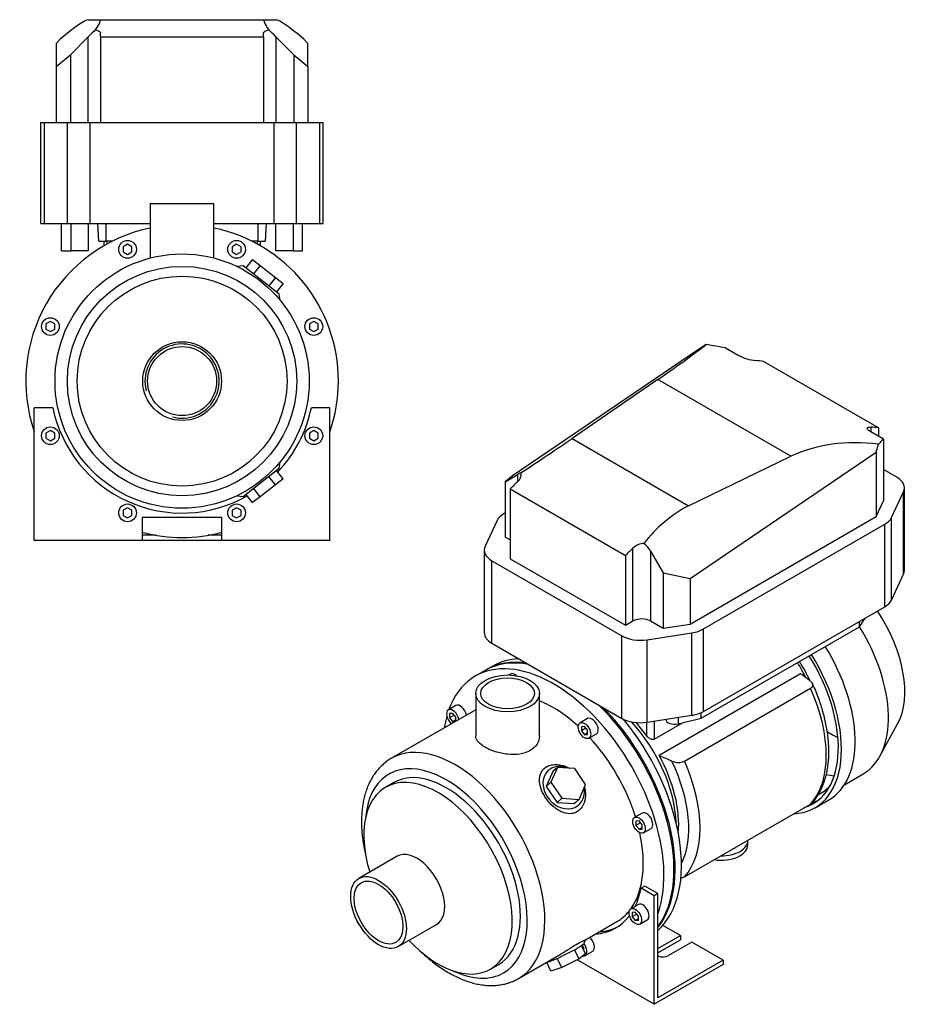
# Model space of a CAD drawing. Header units: millimetres. Extents: x 212 to 1174, y 18 to 806.
# Tile 2 of 2: x 670 to 1174, y 18 to 574. Entities that reach past the tile are written whole.
import ezdxf

# ---------------------------------------------------------------- set-up
doc = ezdxf.new("R2010")
doc.units = ezdxf.units.MM
for name, color, linetype in [('CARCASSA_MEC_71', 7, 'Continuous'), ('COPRIVENTOLA_MEC', 7, 'Continuous'), ('CORPO_MH_3-5_[2-', 7, 'Continuous'), ('FLANGIA_MOTORE_T', 7, 'Continuous'), ('PIEDINO_MEC_71_I', 7, 'Continuous'), ('STAFFA_3-5-9_INT', 7, 'Continuous'), ('VFD_SEMPL', 7, 'Continuous')]:
    doc.layers.add(name, color=color, linetype=linetype)

# ---------------------------------------------------------------- blocks, each defined once
blk = doc.blocks.new('SE')
at = {"layer": 'CARCASSA_MEC_71', "color": 7, "linetype": 'Continuous'}
for p, q in [((1111.4, 205.02), (1031.5, 158.89)), ((1045.79, 155.65), (1117.02, 196.77)), ((1028.76, 178.25), (1028.76, 168.11)), ((1024.52, 169.92), (1024.52, 177.59)), ((1028.76, 168.11), (1044.68, 177.3)), ((1045.79, 90.33), (1117.02, 131.45))]:
    blk.add_line(p, q, dxfattribs=at)
for centre, radius, start, end in [((710.2, -330.1), 668.82, 52.55126, 53.14032), ((1436.99, 1070.96), 998.14, 246.03073, 246.48181), ((1042.33, 163.52), 8.6, 245.0055, 293.7441), ((1042.32, 98.17), 8.57, 279.9697, 293.8261)]:
    blk.add_arc(centre, radius, start, end, dxfattribs=at)
for centre, major_axis, start_param, end_param in [((1082.15, 190.89), (-29.5, 51.1), 4.614488, 4.778354), ((1084.27, 192.11), (-28.5, 49.36), 4.564478, 4.780672), ((1076.4, 187.56), (35, -60.62), 0.177153, 1.393644), ((999.42, 143.12), (-29.5, 51.1), 3.963975, 5.091094), ((1000.83, 143.94), (-29.5, 51.1), 4.89396, 5.062311), ((1000.83, 143.94), (29.5, -51.1), 0.684552, 1.53039), ((1001.69, 144.43), (32.93, -57.04), 0.361265, 1.438022), ((1005.17, 146.44), (35, -60.62), 0.177153, 1.393644)]:
    blk.add_ellipse(centre, major_axis=major_axis, ratio=0.57735, start_param=start_param, end_param=end_param, dxfattribs=at)
for points, knots in [([(1117.02, 196.77), (1117.25, 196.91), (1117.44, 197.05), (1117.78, 197.37), (1117.92, 197.54), (1118.13, 197.89), (1118.2, 198.07), (1118.28, 198.44), (1118.29, 198.63), (1118.25, 199), (1118.2, 199.19), (1118.05, 199.55), (1117.95, 199.73), (1117.72, 200.07), (1117.57, 200.24), (1117.25, 200.57), (1117.08, 200.72), (1116.88, 200.87)], [0, 0, 0, 0, 0.125, 0.125, 0.25, 0.25, 0.375, 0.375, 0.5, 0.5, 0.625, 0.625, 0.75, 0.75, 0.875, 0.875, 1, 1, 1, 1]), ([(1117.71, 132.02), (1118.17, 132.51), (1119.11, 133.54), (1120.59, 135.55), (1122.05, 137.89), (1123.35, 140.44), (1124.47, 143.16), (1125.42, 146.05), (1126.19, 149.09), (1126.77, 152.28), (1127.16, 155.59), (1127.36, 159.03), (1127.37, 162.56), (1127.19, 166.18), (1126.83, 169.87), (1126.29, 173.62), (1125.56, 177.42), (1124.66, 181.25), (1123.59, 185.1), (1122.34, 188.96), (1120.94, 192.78), (1119.48, 196.38), (1118.54, 198.45), (1118.05, 199.5)], [0, 0, 0, 0, 0.032219, 0.07913, 0.126449, 0.174216, 0.222426, 0.271041, 0.319995, 0.369212, 0.418613, 0.46813, 0.517706, 0.567293, 0.61686, 0.66639, 0.715875, 0.765311, 0.8147, 0.864045, 0.913352, 0.962625, 1, 1, 1, 1]), ([(1028.76, 168.11), (1028.6, 168.02), (1028.43, 167.96), (1028.07, 167.88), (1027.87, 167.87), (1027.48, 167.9), (1027.28, 167.94), (1026.88, 168.05), (1026.68, 168.13), (1026.3, 168.32), (1026.11, 168.43), (1025.75, 168.67), (1025.57, 168.8), (1025.07, 169.24), (1024.78, 169.56), (1024.52, 169.92)], [0, 0, 0, 0, 0.125, 0.125, 0.25, 0.25, 0.375, 0.375, 0.5, 0.5, 0.625, 0.625, 0.75, 0.75, 1, 1, 1, 1]), ([(1117.74, 132.02), (1117.7, 131.98), (1117.66, 131.93), (1117.45, 131.73), (1117.25, 131.59), (1117.02, 131.45)], [0.8425236, 0.8425236, 0.8425236, 0.8425236, 0.875, 0.875, 1, 1, 1, 1])]:
    blk.add_open_spline(points, degree=3, knots=knots, dxfattribs=at)
at = {"layer": 'COPRIVENTOLA_MEC', "color": 7, "linetype": 'Continuous'}
for p, q in [((1156.15, 158.39), (1166.19, 176.65)), ((1136.12, 142.37), (1146.7, 148.48)), ((1119.56, 129.35), (1127.34, 133.84))]:
    blk.add_line(p, q, dxfattribs=at)
for centre, major_axis, start_param, end_param in [((1129.52, 218.24), (-28.79, 49.86), 3.477609, 4.826887), ((1112.2, 208.24), (-34.5, 59.76), 3.141593, 4.769905), ((1091.34, 196.19), (-36, 62.35), 3.141593, 4.766431), ((1083.56, 191.7), (-36, 62.35), 2.847296, 4.766431), ((1083.56, 191.7), (-34.75, 60.19), 3.010588, 4.768376), ((1127.76, 217.22), (-27.99, 48.48), -3.960361, -3.807829), ((1111.81, 208.01), (-33.25, 57.59), -3.62226, -3.521084), ((1089.57, 195.17), (-33.25, 57.59), 3.102205, 3.307162), ((1089.57, 195.17), (-34.75, 60.19), 2.981861, 3.055004)]:
    blk.add_ellipse(centre, major_axis=major_axis, ratio=0.57735, start_param=start_param, end_param=end_param, dxfattribs=at)
at = {"layer": 'CORPO_MH_3-5_[2-', "color": 7, "linetype": 'Continuous'}
for p, q in [((933.37, 206.89), (927.71, 203.63)), ((947.56, 204.83), (946.62, 204.29)), ((927.96, 193.91), (927.96, 169.91)), ((963.96, 169.91), (963.96, 193.91)), ((927.96, 184.71), (880.39, 157.25)), ((916.75, 187.04), (912.51, 184.6)), ((915.01, 182.62), (913.24, 182.46)), ((913.24, 182.46), (913.24, 180.11)), ((915.83, 181.6), (913.24, 180.11)), ((913.24, 180.11), (915.01, 177.91)), ((916.77, 180.42), (915.01, 182.62)), ((916.77, 178.93), (915.01, 177.91)), ((915.01, 177.91), (916.38, 178.03)), ((916.77, 178.26), (916.77, 180.42)), ((991.12, 179.68), (986.88, 177.23)), ((989.38, 175.25), (987.61, 175.1)), ((987.61, 175.1), (987.61, 172.74)), ((990.2, 174.23), (987.61, 172.74)), ((987.61, 172.74), (989.38, 170.54)), ((991.15, 173.06), (989.38, 175.25)), ((991.15, 170.7), (991.15, 173.06)), ((991.15, 171.56), (989.38, 170.54)), ((989.38, 170.54), (991.15, 170.7)), ((991.88, 168.57), (996.12, 171.02)), ((974.09, 152.12), (970.43, 143.72)), ((974.09, 152.12), (971.48, 149.77)), ((983.86, 151.48), (974.09, 152.12)), ((989.98, 142.43), (983.86, 151.48)), ((971.48, 149.77), (967.82, 141.37)), ((881.69, 143.57), (877.05, 140.89)), ((970.43, 143.72), (967.82, 141.37)), ((967.82, 141.37), (973.93, 132.32)), ((970.43, 143.72), (976.54, 134.68)), ((986.32, 134.03), (989.98, 142.43)), ((976.54, 134.68), (973.93, 132.32)), ((976.54, 134.68), (986.32, 134.03)), ((986.32, 134.03), (983.7, 131.68)), ((973.93, 132.32), (983.7, 131.68)), ((1021.93, 126.32), (1017.69, 123.87)), ((1020.19, 121.9), (1018.42, 121.74)), ((1018.42, 121.74), (1018.42, 119.38)), ((1021.01, 120.88), (1018.42, 119.38)), ((1018.42, 119.38), (1020.19, 117.18)), ((1021.95, 119.7), (1020.19, 121.9)), ((1021.95, 118.2), (1020.19, 117.18)), ((1020.19, 117.18), (1021.95, 117.34)), ((1021.95, 117.34), (1021.95, 119.7)), ((1022.69, 115.21), (1026.93, 117.66)), ((883.57, 101.93), (862, 89.48)), ((884.25, 50.94), (905.82, 63.39)), ((989.89, 54.77), (1007.71, 65.06)), ((989.98, 46.93), (987.72, 51.57)), ((989.28, 52.97), (989.91, 54.77)), ((952.14, 32.97), (973.93, 45.55)), ((986.32, 44.05), (983.81, 49.2)), ((989.98, 46.93), (986.32, 44.05)), ((936.3, 38.26), (940.94, 40.94)), ((970.43, 37.19), (968.08, 42.02)), ((976.54, 39.17), (970.43, 37.19)), ((976.54, 39.17), (974.03, 44.35)), ((986.32, 44.05), (976.54, 39.17))]:
    blk.add_line(p, q, dxfattribs=at)
for centre, major_axis, ratio, start_param, end_param in [((971.84, 127.2), (44.13, -76.43), 0.57735, 0.45581, 3.593987), ((977.5, 130.47), (44.13, -76.43), 0.57735, 2.675019, 3.141593), ((950.06, 200.5), (2.5, -4.33), 0.57735, 2.083393, 3.141593), ((971.84, 127.2), (35.87, -62.14), 0.57735, 2.076031, 2.512145), ((915.01, 180.26), (-2.5, 4.33), 0.57735, 0, 2.122878), ((915.01, 180.26), (-2.5, 4.33), 0.57735, 4.160308, 6.283185), ((919.25, 182.71), (2.5, -4.33), 0.57735, 1.018715, 3.141593), ((977.5, 130.47), (44.13, -76.43), 0.57735, 0.241164, 2.03737), ((971.84, 127.2), (44.13, -76.43), 0.57735, 3.660226, 3.763049), ((993.62, 175.35), (2.5, -4.33), 0.57735, 0, 3.141593), ((971.84, 127.2), (35.87, -62.14), 0.57735, 1.202887, 1.938706), ((916.26, 95.11), (-35.88, 62.14), 0.57735, 3.140829, 6.283185), ((911.31, 92.25), (32.38, -56.08), 0.57735, 0, 3.835482), ((916.26, 95.11), (-35.88, 62.14), 0.57735, 0, 0.000296), ((977.59, 140.72), (-8.7, 9.66), 0.810411, 0, 4.056698), ((977.59, 140.72), (-8.7, 9.66), 0.810411, 5.253429, 6.283185), ((906.67, 89.58), (29.62, -51.31), 0.57735, 0, 4.327423), ((911.31, 92.25), (29.63, -51.31), 0.57735, 0, 3.141593), ((1024.43, 121.99), (2.5, -4.33), 0.57735, 0, 3.141593), ((971.84, 127.2), (35.87, -62.14), 0.57735, 0.25816, 1.065562), ((894.7, 82.66), (11.13, -19.27), 0.57735, 0, 3.141593), ((971.84, 127.2), (35.87, -62.14), 0.57735, 0, 0.21901), ((906.67, 89.58), (29.62, -51.31), 0.57735, 5.097355, 6.283185), ((977.59, 47.43), (11.69, 5.69), 0.099506, 3.627919, 6.183016), ((911.31, 92.25), (32.38, -56.08), 0.57735, 5.589296, 6.283185)]:
    blk.add_ellipse(centre, major_axis=major_axis, ratio=ratio, start_param=start_param, end_param=end_param, dxfattribs=at)
for centre, major_axis in [((945.96, 193.91), (-18, 0)), ((945.96, 193.91), (-15.15, 0)), ((989.38, 172.9), (-2.5, 4.33)), ((1020.19, 119.54), (-2.5, 4.33)), ((873.13, 70.21), (11.12, -19.27)), ((873.13, 70.21), (9.74, -16.87))]:
    blk.add_ellipse(centre, major_axis=major_axis, ratio=0.57735, dxfattribs=at)
for points, knots in [([(963.96, 169.91), (963.96, 169.91), (963.96, 169.91), (963.96, 168.32), (963.49, 166.71), (961.7, 163.86), (960.36, 162.59), (957.86, 161.14), (956.93, 160.73), (954.97, 160.07), (953.93, 159.82), (950.65, 159.3), (948.32, 159.27), (944.78, 159.64), (943.62, 159.83), (941.32, 160.31), (940.18, 160.62), (938, 161.31), (936.97, 161.69), (935, 162.54), (934.07, 163.01), (931.57, 164.45), (930.22, 165.51), (928.88, 167.14), (928.53, 167.69), (928.07, 168.8), (927.96, 169.35), (927.96, 169.91), (927.96, 169.91), (927.96, 169.91)], [0.1249858, 0.1249858, 0.1249858, 0.1249858, 0.125, 0.125, 0.1875, 0.1875, 0.25, 0.25, 0.28125, 0.28125, 0.3125, 0.3125, 0.375, 0.375, 0.40625, 0.40625, 0.4375, 0.4375, 0.46875, 0.46875, 0.5, 0.5, 0.5625, 0.5625, 0.59375, 0.59375, 0.625, 0.625, 0.6251231, 0.6251231, 0.6251231, 0.6251231]), ([(880.38, 157.23), (880.27, 157.17), (879.43, 156.73), (877.81, 155.61), (875.72, 153.95), (873.76, 152.05), (871.96, 149.97), (870.31, 147.7), (868.83, 145.23), (867.51, 142.59), (866.37, 139.78), (865.42, 136.79), (864.64, 133.66), (864.06, 130.38), (863.67, 126.97), (863.47, 123.45), (863.46, 119.83), (863.65, 116.13), (864.03, 112.36), (864.59, 108.54), (865.18, 105.49), (865.57, 103.73), (865.68, 103.27)], [0, 0, 0, 0, 0.0022188, 0.0200427, 0.0378575, 0.0557202, 0.0736907, 0.0918188, 0.1101409, 0.1286765, 0.1474272, 0.1663779, 0.1855009, 0.2047605, 0.224119, 0.2435416, 0.2629986, 0.2824655, 0.3019235, 0.3213635, 0.3407805, 0.3477621, 0.3477621, 0.3477621, 0.3477621]), ([(986.46, 128.01), (985.85, 127.48), (985.2, 127.05), (983.8, 126.4), (983.04, 126.18), (980.7, 125.85), (979.04, 126.07), (976.62, 126.91), (975.82, 127.28), (974.25, 128.15), (973.5, 128.66), (971.27, 130.36), (969.92, 131.71), (967.52, 134.72), (966.51, 136.33), (964.93, 139.69), (964.39, 141.38), (964.01, 143.88), (963.96, 144.69), (964.02, 146.27), (964.13, 147.04), (964.53, 148.51), (964.82, 149.19), (965.58, 150.45), (966.06, 151.04), (967.74, 152.54), (969.23, 153.25), (971.72, 153.72), (972.61, 153.79), (974.39, 153.75), (975.29, 153.63), (977.78, 153.1), (979.33, 152.51), (980.78, 151.71)], [0, 0, 0, 0, 0.03125, 0.03125, 0.0625, 0.0625, 0.125, 0.125, 0.15625, 0.15625, 0.1875, 0.1875, 0.25, 0.25, 0.3125, 0.3125, 0.375, 0.375, 0.40625, 0.40625, 0.4375, 0.4375, 0.46875, 0.46875, 0.5, 0.5, 0.5625, 0.5625, 0.59375, 0.59375, 0.625, 0.625, 0.6792325, 0.6792325, 0.6792325, 0.6792325]), ([(989.35, 140.89), (989.67, 139.72), (989.86, 138.53), (989.98, 135.55), (989.73, 133.74), (988.58, 130.52), (987.66, 129.08), (986.46, 128.01)], [0.8346005, 0.8346005, 0.8346005, 0.8346005, 0.875, 0.875, 0.9375, 0.9375, 1, 1, 1, 1]), ([(973.92, 45.55), (973.99, 45.59), (974.06, 45.63), (974.9, 46.12), (975.68, 46.59), (977.27, 47.56), (978.09, 48.07), (979.71, 49.09), (980.51, 49.59), (982.09, 50.57), (982.88, 51.06), (985.1, 52.39), (986.43, 53.14), (987.96, 53.94), (988.41, 54.16), (989.12, 54.49), (989.39, 54.61), (989.81, 54.77), (989.92, 54.81), (989.92, 54.79)], [0.3721818, 0.3721818, 0.3721818, 0.3721818, 0.375, 0.375, 0.40625, 0.40625, 0.4375, 0.4375, 0.46875, 0.46875, 0.5, 0.5, 0.5625, 0.5625, 0.59375, 0.59375, 0.625, 0.625, 0.6619883, 0.6619883, 0.6619883, 0.6619883]), ([(897.33, 47.88), (897.44, 47.78), (898.51, 46.76), (900.58, 44.89), (903.59, 42.4), (906.65, 40.1), (909.75, 37.98), (912.89, 36.07), (916.05, 34.36), (919.23, 32.88), (922.41, 31.62), (925.58, 30.6), (928.73, 29.82), (931.84, 29.29), (934.89, 29.01), (937.88, 28.98), (940.78, 29.2), (943.58, 29.66), (946.29, 30.37), (948.84, 31.3), (950.83, 32.21), (951.8, 32.8), (952.09, 32.98)], [0.6477599, 0.6477599, 0.6477599, 0.6477599, 0.6498567, 0.6692607, 0.6886967, 0.7081662, 0.7276689, 0.7472019, 0.7667586, 0.7863264, 0.805881, 0.8253947, 0.8448322, 0.8641527, 0.8833135, 0.9022767, 0.9210156, 0.9395201, 0.9578004, 0.975886, 0.9938228, 1, 1, 1, 1])]:
    blk.add_open_spline(points, degree=3, knots=knots, dxfattribs=at)
at = {"layer": 'FLANGIA_MOTORE_T', "color": 7, "linetype": 'Continuous'}
blk.add_line((937.61, 209.34), (934.08, 207.3), dxfattribs=at)
for centre, major_axis, start_param, end_param in [((978.2, 130.87), (44.12, -76.43), 2.709387, 3.149605), ((981.74, 132.91), (44.12, -76.43), 2.847716, 3.141593), ((978.2, 130.87), (44.12, -76.43), 0.219659, 2.003002), ((981.74, 132.91), (44.12, -76.43), 0.121401, 1.865259), ((999.42, 143.12), (29.5, -51.1), 0.822383, 1.949502)]:
    blk.add_ellipse(centre, major_axis=major_axis, ratio=0.57735, start_param=start_param, end_param=end_param, dxfattribs=at)
at = {"layer": 'PIEDINO_MEC_71_I', "color": 7, "linetype": 'Continuous'}
blk.add_line((1081.59, 108.42), (1081.59, 110.87), dxfattribs=at)
for centre, major_axis, start_param, end_param in [((1066.59, 108.42), (-15, 0), 1.304816, 3.141593), ((1066.59, 110.87), (-15, 0), 1.555732, 3.156657), ((1066.59, 110.87), (-10.5, 0), -4.028803, -3.825178)]:
    blk.add_ellipse(centre, major_axis=major_axis, ratio=0.57735, start_param=start_param, end_param=end_param, dxfattribs=at)
at = {"layer": 'STAFFA_3-5-9_INT', "color": 7, "linetype": 'Continuous'}
for p, q in [((1023.44, 85.16), (1021.32, 83.94)), ((1028.76, 79.64), (1021.32, 83.94)), ((1030.88, 80.86), (1023.44, 85.16)), ((1030.88, 80.86), (1028.76, 79.64)), ((1028.76, 18.4), (1028.76, 79.64)), ((1030.88, 22.08), (1030.88, 80.86)), ((1019.81, 74.79), (1015.56, 72.34)), ((1018.06, 70.37), (1016.3, 70.21)), ((1016.3, 70.21), (1016.3, 67.85)), ((1018.88, 69.35), (1016.3, 67.85)), ((1016.3, 67.85), (1018.06, 65.65)), ((1019.83, 68.17), (1018.06, 70.37)), ((1019.83, 65.81), (1019.83, 68.17)), ((1019.83, 66.67), (1018.06, 65.65)), ((1018.06, 65.65), (1019.83, 65.81)), ((1020.56, 63.68), (1024.81, 66.13)), ((1043.61, 57.18), (1033.64, 62.94)), ((1030.88, 49.84), (1043.61, 57.18)), ((1043.61, 57.18), (1043.61, 54.74)), ((988.08, 51.56), (987.8, 51.4)), ((989.03, 50.38), (987.94, 51.73)), ((989.03, 48.89), (989.03, 50.38)), ((1030.88, 47.39), (1043.61, 54.74)), ((1049.97, 53.51), (1036.82, 45.92)), ((1067.65, 43.3), (1049.97, 53.51)), ((989.03, 48.89), (989.03, 48.89)), ((989.76, 45.89), (994, 48.34)), ((985.63, 43.3), (985.63, 43.7)), ((1028.76, 18.4), (985.63, 43.3)), ((1067.65, 40.85), (1028.76, 18.4)), ((1067.65, 43.3), (1030.88, 22.08)), ((1067.65, 43.3), (1067.65, 40.85))]:
    blk.add_line(p, q, dxfattribs=at)
for centre, major_axis, start_param, end_param in [((969.72, 125.97), (-37.25, 64.52), 3.514775, 3.724263), ((1022.31, 70.46), (-2.5, 4.33), 3.141593, 6.283185), ((969.72, 125.97), (-37.25, 64.52), 2.869041, 3.382098), ((971.84, 127.2), (-37.25, 64.52), 2.869041, 3.113115), ((991.5, 52.67), (-2.5, 4.33), 3.141593, 5.26447), ((987.26, 50.22), (2.5, -4.33), 0, 1.815566), ((987.26, 50.22), (2.5, -4.33), 5.830585, 6.283185), ((1033.64, 47.75), (4.5, 0), 4.052757, 5.497787)]:
    blk.add_ellipse(centre, major_axis=major_axis, ratio=0.57735, start_param=start_param, end_param=end_param, dxfattribs=at)
blk.add_ellipse((1018.06, 68.01), major_axis=(2.5, -4.33), ratio=0.57735, dxfattribs=at)
at = {"layer": 'VFD_SEMPL', "color": 7, "linetype": 'Continuous'}
for p, q in [((1058.06, 390.77), (1053.72, 388)), ((1053.72, 388), (948.65, 316.76)), ((1069, 388.89), (1076.14, 384.77)), ((1155.46, 343.77), (1090.41, 381.33)), ((1030.83, 371.14), (982.36, 337.8)), ((1105.86, 327.82), (1030.83, 371.14)), ((1151.09, 344.22), (1151.09, 341.5)), ((1158.23, 337.38), (1151.09, 341.5)), ((1155.46, 343.77), (1155.46, 338.97)), ((982.36, 337.8), (1048.1, 299.84)), ((1154.13, 330.03), (1155.29, 334.63)), ((1158.23, 337.38), (1158.23, 302.5)), ((1049.05, 258.79), (1154.13, 330.03)), ((1154.13, 330.03), (1154.13, 293.68)), ((1048.1, 299.84), (1105.86, 327.82)), ((944.55, 313.39), (951.69, 317.48)), ((951.69, 313.5), (951.69, 317.48)), ((1165.68, 315.92), (1158.23, 320.22)), ((948.65, 316.76), (944.55, 313.39)), ((944.55, 313.39), (944.55, 282.17)), ((947.44, 309.31), (1012.49, 271.75)), ((947.44, 309.31), (947.44, 269.88)), ((1162.68, 293.12), (1169.47, 307.75)), ((1169.47, 261.21), (1169.47, 307.75)), ((1169.97, 263.4), (1169.97, 309.94)), ((1154.13, 293.68), (1158.23, 302.5)), ((944.55, 295.73), (943.89, 295.34)), ((940.09, 291.55), (933.31, 276.92)), ((1049.05, 233.02), (1154.13, 293.68)), ((1056.6, 230.27), (1158.89, 289.33)), ((1158.89, 242.79), (1158.89, 289.33)), ((1162.68, 246.58), (1162.68, 293.12)), ((947.44, 280.5), (944.55, 282.17)), ((932.81, 274.73), (932.81, 228.19)), ((1016.74, 234.77), (1016.74, 275.94)), ((1026.64, 274.21), (1033.77, 261.88)), ((1026.64, 274.21), (1026.64, 234.77)), ((937.1, 222.21), (937.1, 268.75)), ((937.1, 268.75), (1010.54, 226.35)), ((947.44, 269.88), (1012.49, 232.32)), ((1012.49, 271.75), (1012.49, 232.32)), ((1033.77, 261.88), (1033.77, 230.65)), ((1033.77, 261.88), (1049.05, 258.79)), ((1049.05, 258.79), (1049.05, 233.02)), ((1162.68, 246.58), (1169.47, 261.21)), ((1056.6, 183.73), (1158.89, 242.79)), ((1012.49, 232.32), (1016.74, 234.77)), ((1026.64, 234.77), (1033.77, 230.65)), ((1144.56, 231.41), (1147.86, 236.42)), ((1144.56, 231.41), (1144.56, 234.52)), ((1024.69, 224.16), (1050.03, 228.08)), ((1033.77, 230.65), (1049.05, 233.02)), ((1050.03, 181.54), (1050.03, 228.08)), ((1055.27, 179.86), (1144.56, 231.41)), ((1056.6, 183.73), (1056.6, 230.27)), ((1010.54, 179.81), (1010.54, 226.35)), ((1024.69, 177.62), (1024.69, 224.16)), ((937.1, 222.21), (1010.54, 179.81)), ((1024.69, 177.62), (1050.03, 181.54)), ((1042.2, 180.33), (1042.2, 176.7)), ((1042.2, 176.7), (1055.27, 179.86)), ((1055.27, 179.86), (1055.27, 183.05))]:
    blk.add_line(p, q, dxfattribs=at)
for centre, radius, start, end in [((1088.66, 408.33), 26.68, 242.0197, 264.3671), ((948.29, 317.7), 5.4, 308.9738, 8.5233), ((1023.26, 268.98), 9.54, 92.197, 133.1161)]:
    blk.add_arc(centre, radius, start, end, dxfattribs=at)
for centre, major_axis, ratio, start_param, end_param in [((923.08, 309.26), (143.84, 90.12), 0.041169, -0.750318, -0.379556), ((995.38, 267.52), (163.37, 51.67), 0.697902, 0.897874, 0.969519), ((1034.41, 244.99), (75, 129.9), 0.57735, 0.229193, 0.277062), ((1099.47, 207.43), (75, 129.9), 0.57735, 0.229193, 0.277062), ((878.05, 278.28), (143.84, 90.12), 0.041169, -1.043574, -0.785676), ((1210.8, 143.15), (-114.19, 179.64), 0.599566, 5.82996, 6.200723), ((1138.5, 184.89), (29.18, 155.85), 0.218386, 0.252993, 0.324638), ((946.74, 314.13), (7, 4.39), 0.037727, 0.149736, 0.761758), ((985.05, 216.51), (75, 129.9), 0.57735, 1.105382, 1.147867), ((1155.32, 309.94), (-14.65, 0), 0.57735, 2.879793, 3.926991), ((954.25, 289.36), (-14.65, 0), 0.57735, 5.497787, 6.021386), ((1157.1, 117.17), (114.19, -179.64), 0.599566, 3.094487, 3.352385), ((1148.53, 295.31), (14.65, 0), 0.57735, 5.497787, 6.021386), ((1021.69, 270.85), (-4.6, 8.76), 0.601958, 4.779828, 5.39185), ((947.46, 274.73), (14.65, 0), 0.57735, 2.879793, 3.926991), ((1050.1, 178.95), (75, 129.9), 0.57735, 1.105382, 1.147867), ((1155.32, 263.4), (-14.65, 0), 0.57735, 2.879793, 3.141593), ((1148.53, 248.77), (14.65, 0), 0.57735, 5.497787, 6.021386), ((1021.69, 231.91), (7, 0), 0.57735, 0.785398, 2.356194), ((947.46, 228.19), (14.65, 0), 0.57735, 3.141593, 3.926991), ((1046.24, 236.25), (14.65, 0), 0.57735, 4.974188, 5.497787), ((1020.9, 232.33), (-14.65, 0), 0.57735, 0.785398, 1.832596), ((1046.24, 189.71), (14.65, 0), 0.57735, 4.974188, 5.497787), ((1020.9, 185.79), (-14.65, 0), 0.57735, 0.785398, 1.832596), ((1040.27, 179.36), (5, 0), 0.57735, 3.178568, 5.10883)]:
    blk.add_ellipse(centre, major_axis=major_axis, ratio=ratio, start_param=start_param, end_param=end_param, dxfattribs=at)
blk.add_open_spline([(1151.09, 341.5), (1150.74, 341.7), (1150.44, 341.89), (1149.91, 342.28), (1149.68, 342.48), (1149.34, 342.83), (1149.21, 343), (1149.06, 343.32), (1149.03, 343.46), (1149.06, 343.7), (1149.12, 343.81), (1149.32, 343.99), (1149.46, 344.07), (1149.72, 344.15), (1149.82, 344.17), (1150.04, 344.2), (1150.15, 344.22), (1150.51, 344.24), (1150.79, 344.24), (1151.09, 344.22)], degree=3, knots=[0, 0, 0, 0, 0.125, 0.125, 0.25, 0.25, 0.375, 0.375, 0.5, 0.5, 0.625, 0.625, 0.75, 0.75, 0.8125, 0.8125, 0.875, 0.875, 1, 1, 1, 1], dxfattribs=at)
blk = doc.blocks.new('SE4')
at = {"layer": 'CORPO_MH_3-5_[2-', "color": 7, "linetype": 'Continuous'}
for p, q in [((780.18, 470.18), (744.18, 470.18)), ((744.18, 470.18), (744.18, 439.64)), ((780.18, 439.65), (780.18, 470.18)), ((731.38, 447.44), (728.88, 445.99)), ((728.88, 445.99), (728.88, 443.11)), ((733.88, 445.99), (731.38, 447.44)), ((733.88, 443.11), (733.88, 445.99)), ((792.99, 447.44), (790.49, 445.99)), ((790.49, 445.99), (790.49, 443.11)), ((795.49, 445.99), (792.99, 447.44)), ((795.49, 443.11), (795.49, 445.99)), ((728.88, 443.11), (731.38, 441.66)), ((731.38, 441.66), (733.88, 443.11)), ((790.49, 443.11), (792.99, 441.66)), ((792.99, 441.66), (795.49, 443.11)), ((796.58, 435.31), (793.21, 434.9)), ((817.06, 419.31), (796.58, 435.31)), ((801.87, 438.79), (798.18, 434.06)), ((801.87, 438.79), (806.19, 435.41)), ((806.19, 435.41), (802.5, 430.69)), ((806.19, 435.41), (814.84, 428.66)), ((814.84, 428.66), (811.14, 423.93)), ((814.84, 428.66), (819.16, 425.28)), ((819.16, 425.28), (815.46, 420.56)), ((817.48, 415.92), (817.06, 419.31)), ((687.81, 403.87), (685.31, 402.43)), ((685.31, 402.43), (685.31, 399.54)), ((690.31, 402.43), (687.81, 403.87)), ((690.31, 399.54), (690.31, 402.43)), ((836.56, 403.87), (834.06, 402.43)), ((834.06, 402.43), (834.06, 399.54)), ((839.06, 402.43), (836.56, 403.87)), ((839.06, 399.54), (839.06, 402.43)), ((685.31, 399.54), (687.81, 398.1)), ((687.81, 398.1), (690.31, 399.54)), ((834.06, 399.54), (836.56, 398.1)), ((836.56, 398.1), (839.06, 399.54)), ((817.06, 321.05), (817.48, 324.41)), ((796.58, 305.04), (817.06, 321.05)), ((819.16, 315.07), (815.46, 319.8)), ((814.84, 311.7), (806.19, 304.94)), ((814.84, 311.7), (811.14, 316.42)), ((819.16, 315.07), (814.84, 311.7)), ((801.87, 301.57), (798.18, 306.29)), ((806.19, 304.94), (802.5, 309.67)), ((793.19, 305.46), (796.58, 305.04)), ((806.19, 304.94), (801.87, 301.57))]:
    blk.add_line(p, q, dxfattribs=at)
for centre, radius in [((731.38, 444.55), 5), ((792.99, 444.55), 5), ((762.18, 370.18), 71.75), ((762.18, 370.18), 64.75), ((762.18, 370.18), 59.25), ((687.81, 400.98), 5), ((836.56, 400.98), 5), ((762.18, 370.18), 22.25), ((762.18, 370.18), 19.48)]:
    blk.add_circle(centre, radius, dxfattribs=at)
for radius, start, end in [(88.25, 101.769, 198.884), (88.25, 0, 78.231), (20.95, 255, 195), (88.25, 341.116, 0), (88.25, 255.2289, 284.7711)]:
    blk.add_arc((762.18, 370.18), radius, start, end, dxfattribs=at)
at = {"layer": 'STAFFA_3-5-9_INT', "color": 7, "linetype": 'Continuous'}
for p, q in [((678.68, 280.18), (678.68, 355.18)), ((689.21, 355.18), (678.68, 355.18)), ((845.68, 355.18), (835.16, 355.18)), ((845.68, 280.18), (845.68, 355.18)), ((687.81, 342.26), (685.31, 340.82)), ((685.31, 340.82), (685.31, 337.93)), ((690.31, 340.82), (687.81, 342.26)), ((690.31, 337.93), (690.31, 340.82)), ((836.56, 342.26), (834.06, 340.82)), ((834.06, 340.82), (834.06, 337.93)), ((839.06, 340.82), (836.56, 342.26)), ((839.06, 337.93), (839.06, 340.82)), ((685.31, 337.93), (687.81, 336.49)), ((687.81, 336.49), (690.31, 337.93)), ((834.06, 337.93), (836.56, 336.49)), ((836.56, 336.49), (839.06, 337.93)), ((731.38, 298.69), (728.88, 297.25)), ((728.88, 297.25), (728.88, 294.36)), ((733.88, 297.25), (731.38, 298.69)), ((733.88, 294.36), (733.88, 297.25)), ((792.99, 298.69), (790.49, 297.25)), ((790.49, 297.25), (790.49, 294.36)), ((795.49, 297.25), (792.99, 298.69)), ((795.49, 294.36), (795.49, 297.25)), ((728.88, 294.36), (731.38, 292.92)), ((731.38, 292.92), (733.88, 294.36)), ((784.68, 293.18), (739.68, 293.18)), ((739.68, 293.18), (739.68, 280.18)), ((784.68, 280.18), (784.68, 293.18)), ((790.49, 294.36), (792.99, 292.92)), ((792.99, 292.92), (795.49, 294.36)), ((739.68, 280.18), (678.68, 280.18)), ((747.38, 283.18), (739.68, 283.18)), ((784.68, 280.18), (739.68, 280.18)), ((784.68, 283.18), (776.98, 283.18)), ((845.68, 280.18), (784.68, 280.18))]:
    blk.add_line(p, q, dxfattribs=at)
for centre in [(687.81, 339.37), (836.56, 339.37), (731.38, 295.81), (792.99, 295.81)]:
    blk.add_circle(centre, 5, dxfattribs=at)
for start, end in [(191.6155, 299.5328), (316.4672, 348.3845)]:
    blk.add_arc((762.18, 370.18), 74.5, start, end, dxfattribs=at)
at = {"layer": 'VFD_SEMPL', "color": 7, "linetype": 'Continuous'}
for p, q in [((709.12, 574.18), (715.7, 574.18)), ((715.7, 574.18), (808.67, 574.18)), ((808.67, 574.18), (815.24, 574.18)), ((693.43, 563.27), (691.18, 560.69)), ((699.09, 554.43), (709.18, 564.48)), ((709.18, 516.18), (709.18, 564.48)), ((716.18, 564.47), (716.18, 566.6)), ((716.18, 564.47), (808.18, 564.47)), ((716.18, 564.47), (716.18, 516.18)), ((808.18, 564.47), (808.18, 566.6)), ((808.18, 564.47), (808.18, 516.18)), ((815.18, 564.48), (825.27, 554.43)), ((815.18, 564.48), (815.18, 516.18)), ((833.18, 560.69), (830.94, 563.27)), ((691.18, 560.69), (691.18, 547.74)), ((833.18, 547.74), (833.18, 560.69)), ((691.18, 547.74), (699.09, 554.43)), ((699.09, 554.43), (699.09, 516.18)), ((825.27, 554.43), (825.27, 516.18)), ((825.27, 554.43), (833.18, 547.74)), ((691.18, 547.74), (691.18, 516.18)), ((833.18, 547.74), (833.18, 516.18)), ((682.49, 459.18), (682.49, 516.18)), ((682.49, 516.18), (684.45, 516.18)), ((684.45, 459.18), (684.45, 516.18)), ((684.45, 516.18), (697.56, 516.18)), ((697.56, 459.18), (697.56, 516.18)), ((697.56, 516.18), (710.25, 516.18)), ((710.25, 459.18), (710.25, 516.18)), ((710.25, 516.18), (814.12, 516.18)), ((814.12, 459.18), (814.12, 516.18)), ((814.12, 516.18), (826.8, 516.18)), ((826.8, 459.18), (826.8, 516.18)), ((826.8, 516.18), (839.92, 516.18)), ((839.92, 459.18), (839.92, 516.18)), ((839.92, 516.18), (841.88, 516.18)), ((841.88, 459.18), (841.88, 516.18)), ((682.49, 459.18), (684.45, 459.18)), ((684.45, 459.18), (697.56, 459.18)), ((694.18, 443.68), (694.18, 459.18)), ((697.56, 459.18), (710.25, 459.18)), ((699.56, 443.68), (699.56, 459.18)), ((709.18, 459.18), (709.18, 443.68)), ((710.25, 459.18), (744.18, 459.18)), ((715.18, 449.18), (714.66, 459.18)), ((719.18, 459.18), (719.18, 449.18)), ((780.18, 459.18), (814.12, 459.18)), ((805.18, 449.18), (805.18, 459.18)), ((809.71, 459.18), (809.18, 449.18)), ((814.12, 459.18), (826.8, 459.18)), ((815.18, 443.68), (815.18, 459.18)), ((824.81, 459.18), (824.81, 443.68)), ((826.8, 459.18), (839.92, 459.18)), ((830.18, 443.68), (830.18, 459.18)), ((839.92, 459.18), (841.88, 459.18)), ((715.18, 449.18), (719.18, 449.18)), ((718.18, 446.68), (718.18, 449.18)), ((722.85, 449.18), (719.18, 449.18)), ((719.68, 449.18), (719.68, 447.52)), ((805.18, 449.18), (801.52, 449.18)), ((804.68, 447.52), (804.68, 449.18)), ((805.18, 449.18), (809.18, 449.18)), ((806.18, 449.18), (806.18, 446.68)), ((694.18, 443.68), (699.56, 443.68)), ((709.18, 443.68), (699.56, 443.68)), ((824.81, 443.68), (815.18, 443.68)), ((824.81, 443.68), (830.18, 443.68))]:
    blk.add_line(p, q, dxfattribs=at)
for centre, major_axis, ratio, start_param, end_param in [((558.74, 424.19), (151, 149.86), 0.043494, 0.057055, 0.427817), ((564.87, 424.21), (-151, -149.86), 0.043494, 2.905392, 3.16329), ((959.5, 424.21), (151, -149.86), 0.043494, 3.119895, 3.377793), ((965.63, 424.19), (-151, 149.86), 0.043494, -0.427817, -0.057055), ((709.18, 563.87), (6.99, 6.99), 0.043661, 0.915141, 1.527163), ((815.18, 563.87), (-6.99, 6.99), 0.043661, -1.527163, -0.915141)]:
    blk.add_ellipse(centre, major_axis=major_axis, ratio=ratio, start_param=start_param, end_param=end_param, dxfattribs=at)
for points, knots in [([(713.21, 568.37), (713.68, 568.28), (714.1, 568.17), (714.65, 567.98), (714.82, 567.91), (715.14, 567.77), (715.28, 567.7), (715.54, 567.55), (715.65, 567.47), (715.84, 567.3), (715.92, 567.22), (716.12, 566.96), (716.18, 566.78), (716.18, 566.6)], [0, 0, 0, 0, 0.25, 0.25, 0.375, 0.375, 0.5, 0.5, 0.625, 0.625, 0.75, 0.75, 1, 1, 1, 1]), ([(808.18, 566.6), (808.18, 566.78), (808.25, 566.96), (808.51, 567.3), (808.7, 567.47), (809.21, 567.77), (809.52, 567.91), (810.27, 568.17), (810.69, 568.28), (811.16, 568.37)], [0, 0, 0, 0, 0.25, 0.25, 0.5, 0.5, 0.75, 0.75, 1, 1, 1, 1])]:
    blk.add_open_spline(points, degree=3, knots=knots, dxfattribs=at)

msp = doc.modelspace()

# ---------------------------------------------------------------- block references
for name in ['SE4', 'SE']:
    msp.add_blockref(name, (0, 0))

doc.saveas('drawing.dxf')
